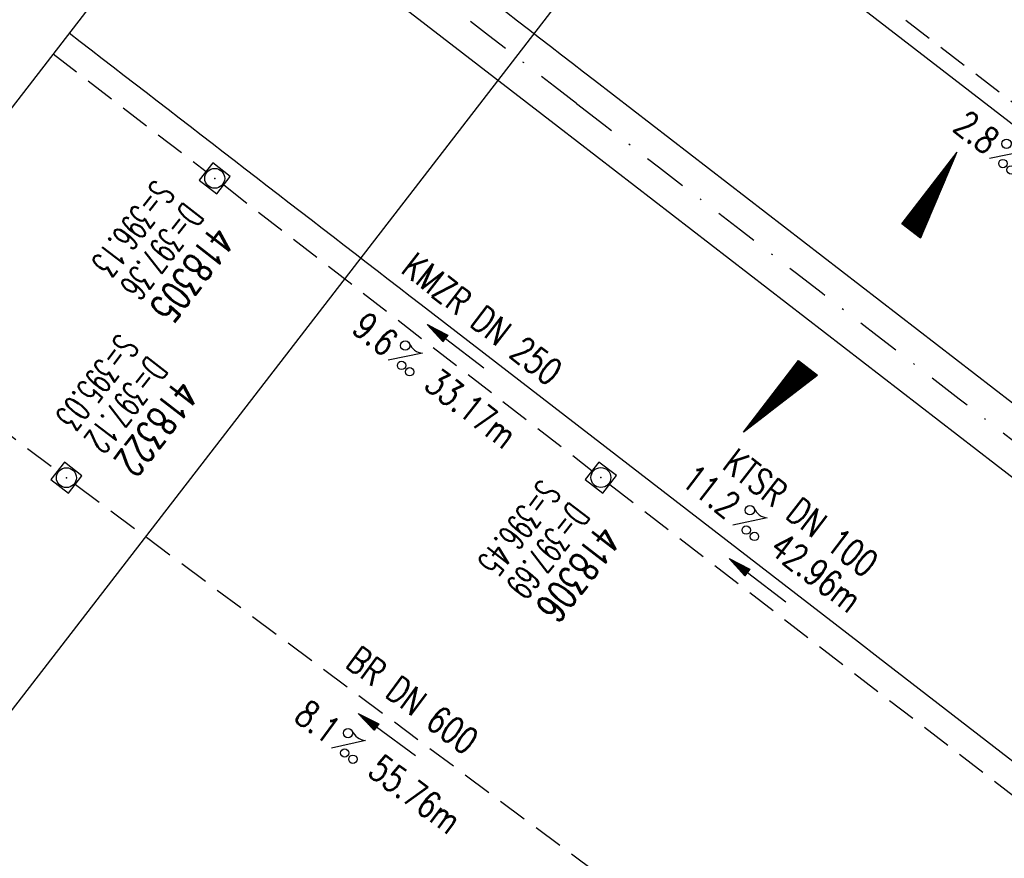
# Model space of a CAD drawing. Extents: x 448814 to 449970, y 436659 to 437685.
# Tile 8 of 18: x 448944 to 449011, y 437469 to 437526. Entities that reach past the tile are written whole.
import ezdxf
from ezdxf.enums import TextEntityAlignment as Align

# ---------------------------------------------------------------- set-up
doc = ezdxf.new("R2010")
doc.units = 0
doc.header["$LTSCALE"] = 2
doc.header["$MEASUREMENT"] = 0
for name, pattern in [('AUSGEZOGEN', [0]), ('GESTRICH-X2', [1.5, 1, -0.5]), ('STRICHPT-X3', [3, 1.5, -0.75, 0, -0.75])]:
    doc.linetypes.add(name, pattern=pattern)
doc.layers.get('0').update_dxf_attribs({"linetype": 'AUSGEZOGEN'})
for name, color, linetype in [('ACHSE', 250, 'STRICHPT-X3'), ('FBR', 8, 'CONTINUOUS'), ('GEF', 7, 'CONTINUOUS'), ('KANAL', 7, 'GESTRICH-X2'), ('PFEIL', 7, 'CONTINUOUS'), ('Planeinteilung', 6, 'CONTINUOUS'), ('RAHMEN', 250, 'AUSGEZOGEN'), ('SCHACHTNR', 6, 'CONTINUOUS'), ('SCHSYMBOL', 7, 'AUSGEZOGEN'), ('TEXTO', 4, 'CONTINUOUS'), ('TEXTU', 4, 'CONTINUOUS')]:
    doc.layers.add(name, color=color, linetype=linetype)
doc.styles.add('ROMANS', font='romans.shx', dxfattribs={"width": 0.8})

# ---------------------------------------------------------------- blocks, each defined once
blk = doc.blocks.new('PROM')
blk.add_line((1.566, 1.817), (0.019, 0.015))
for centre, radius in [((0.317, 1.51), 0.317), ((0.943, 0.291), 0.283), ((1.645, 0.287), 0.283)]:
    blk.add_circle(centre, radius)
blk.add_arc((0.992, 2.682), 1.033, 239.14139, 303.35492)
blk = doc.blocks.new('PFEIL2')
at = {"color": 0}
for p, q in [((0.88, 0.002), (-2.401, -0.012)), ((0.881, -0.271), (0.879, 0.276)), ((0.879, 0.276), (2.429, 0.009)), ((0.911, 0.27), (0.879, 0.265)), ((0.965, 0.261), (0.879, 0.246)), ((1.019, 0.252), (0.879, 0.228)), ((1.073, 0.242), (0.879, 0.209)), ((1.127, 0.233), (0.879, 0.191)), ((1.181, 0.224), (0.879, 0.172)), ((1.235, 0.214), (0.879, 0.154)), ((1.289, 0.205), (0.879, 0.135)), ((1.343, 0.196), (0.879, 0.117)), ((1.397, 0.187), (0.879, 0.098)), ((1.451, 0.177), (0.879, 0.08)), ((1.505, 0.168), (0.879, 0.061)), ((1.559, 0.159), (0.88, 0.043)), ((1.613, 0.149), (0.88, 0.024)), ((1.668, 0.14), (0.88, 0.006)), ((1.722, 0.131), (0.88, -0.013)), ((1.776, 0.121), (0.88, -0.031)), ((1.83, 0.112), (0.88, -0.05)), ((1.884, 0.103), (0.88, -0.068)), ((1.938, 0.094), (0.88, -0.087)), ((1.992, 0.084), (0.88, -0.105)), ((2.046, 0.075), (0.88, -0.124)), ((2.1, 0.066), (0.88, -0.142)), ((2.154, 0.056), (0.88, -0.161)), ((2.208, 0.047), (0.88, -0.179)), ((2.262, 0.038), (0.881, -0.198)), ((2.316, 0.029), (0.881, -0.216)), ((2.37, 0.019), (0.881, -0.235)), ((2.424, 0.01), (0.881, -0.253)), ((2.429, 0.009), (0.881, -0.271))]:
    blk.add_line(p, q, dxfattribs=at)
blk = doc.blocks.new('20')
blk.add_lwpolyline([(-0.754, -0.751), (0.754, -0.751), (0.754, 0.75), (-0.754, 0.75)], close=True)
blk.add_circle((0, 0), 0.676)
blk.add_point((0, 0))
blk = doc.blocks.new('*X5')
at = {"color": 0}
for p, q in [((725.827, 193.844), (727.436, 195.453)), ((725.827, 193.853), (727.427, 195.453)), ((725.827, 193.861), (727.418, 195.453)), ((725.827, 193.87), (727.409, 195.453)), ((725.827, 193.879), (727.401, 195.453)), ((725.827, 193.888), (727.392, 195.453)), ((725.827, 193.897), (727.383, 195.453)), ((725.827, 193.906), (727.374, 195.453)), ((725.827, 193.914), (727.365, 195.453)), ((725.827, 193.923), (727.356, 195.453)), ((725.827, 193.932), (727.347, 195.453)), ((725.827, 193.941), (727.339, 195.453)), ((725.827, 193.95), (727.33, 195.453)), ((725.827, 193.959), (727.321, 195.453)), ((725.827, 193.967), (727.312, 195.453)), ((725.827, 193.976), (727.303, 195.453)), ((725.827, 193.985), (727.294, 195.453)), ((725.827, 193.994), (727.286, 195.453)), ((725.827, 194.003), (727.277, 195.453)), ((725.827, 194.012), (727.268, 195.453)), ((725.827, 194.02), (727.259, 195.453)), ((725.827, 194.029), (727.25, 195.453)), ((725.827, 194.038), (727.241, 195.453)), ((725.827, 194.047), (727.233, 195.453)), ((725.827, 194.056), (727.224, 195.453)), ((725.827, 194.065), (727.215, 195.453)), ((725.827, 194.073), (727.206, 195.453)), ((725.827, 194.082), (727.197, 195.453)), ((725.827, 194.091), (727.188, 195.453)), ((725.827, 194.1), (727.18, 195.453)), ((725.827, 194.109), (727.171, 195.453)), ((725.827, 194.118), (727.162, 195.453)), ((725.827, 194.127), (727.153, 195.453)), ((725.827, 194.135), (727.144, 195.453)), ((725.827, 194.144), (727.135, 195.453)), ((725.827, 194.153), (727.127, 195.453)), ((725.827, 194.162), (727.118, 195.453)), ((725.827, 194.171), (727.109, 195.453)), ((725.827, 194.18), (727.1, 195.453)), ((725.827, 194.188), (727.091, 195.453)), ((725.827, 194.197), (727.082, 195.453)), ((725.827, 194.206), (727.073, 195.453)), ((725.827, 194.215), (727.065, 195.453)), ((725.827, 194.224), (727.056, 195.453)), ((725.827, 194.233), (727.047, 195.453)), ((725.827, 194.241), (727.038, 195.453)), ((725.827, 194.25), (727.029, 195.453)), ((725.827, 194.259), (727.02, 195.453)), ((725.827, 194.268), (727.012, 195.453)), ((725.827, 194.277), (727.003, 195.453)), ((725.827, 194.286), (726.994, 195.453)), ((725.827, 194.294), (726.985, 195.453)), ((725.827, 194.303), (726.976, 195.453)), ((725.827, 194.312), (726.967, 195.453)), ((725.827, 194.321), (726.959, 195.453)), ((725.827, 194.33), (726.95, 195.453)), ((725.827, 194.339), (726.941, 195.453)), ((725.827, 194.348), (726.932, 195.453)), ((725.827, 194.356), (726.923, 195.453)), ((725.827, 194.365), (726.914, 195.453)), ((725.827, 194.374), (726.906, 195.453)), ((725.827, 194.383), (726.897, 195.453)), ((725.827, 194.392), (726.888, 195.453)), ((725.827, 194.401), (726.879, 195.453)), ((725.827, 194.409), (726.87, 195.453)), ((725.827, 194.418), (726.861, 195.453)), ((725.827, 194.427), (726.853, 195.453)), ((725.827, 194.436), (726.844, 195.453)), ((725.827, 194.445), (726.835, 195.453)), ((725.827, 194.454), (726.826, 195.453)), ((725.827, 194.462), (726.817, 195.453)), ((725.827, 194.471), (726.808, 195.453)), ((725.827, 194.48), (726.799, 195.453)), ((725.827, 194.489), (726.791, 195.453)), ((725.827, 194.498), (726.782, 195.453)), ((725.827, 194.507), (726.773, 195.453)), ((725.827, 194.515), (726.764, 195.453)), ((725.827, 194.524), (726.755, 195.453)), ((725.827, 194.533), (726.746, 195.453)), ((725.827, 194.542), (726.738, 195.453)), ((725.827, 194.551), (726.729, 195.453)), ((725.827, 194.56), (726.72, 195.453)), ((725.827, 194.568), (726.711, 195.453)), ((725.827, 194.577), (726.702, 195.453)), ((725.827, 194.586), (726.693, 195.453)), ((725.827, 194.595), (726.685, 195.453)), ((725.827, 194.604), (726.676, 195.453)), ((725.827, 194.613), (726.667, 195.453)), ((725.827, 194.622), (726.658, 195.453)), ((725.827, 194.63), (726.649, 195.453)), ((725.827, 194.639), (726.64, 195.453)), ((725.827, 194.648), (726.632, 195.453)), ((725.827, 194.657), (726.623, 195.453)), ((725.827, 194.666), (726.614, 195.453)), ((725.827, 194.675), (726.605, 195.453)), ((725.827, 194.683), (726.596, 195.453)), ((725.827, 194.692), (726.587, 195.453)), ((725.827, 194.701), (726.579, 195.453)), ((725.827, 194.71), (726.57, 195.453)), ((725.827, 194.719), (726.561, 195.453)), ((725.827, 194.728), (726.552, 195.453)), ((725.827, 194.736), (726.543, 195.453)), ((725.827, 194.745), (726.534, 195.453)), ((725.827, 194.754), (726.525, 195.453)), ((725.827, 194.763), (726.517, 195.453)), ((725.827, 194.772), (726.508, 195.453)), ((725.827, 194.781), (726.499, 195.453)), ((725.827, 194.789), (726.49, 195.453)), ((725.827, 194.798), (726.481, 195.453)), ((725.827, 194.807), (726.472, 195.453)), ((725.827, 194.816), (726.464, 195.453)), ((725.827, 194.825), (726.455, 195.453)), ((725.827, 194.834), (726.446, 195.453)), ((725.827, 194.842), (726.437, 195.453)), ((725.827, 194.851), (726.428, 195.453)), ((725.827, 194.86), (726.419, 195.453)), ((725.827, 194.869), (726.411, 195.453)), ((725.827, 194.878), (726.402, 195.453)), ((725.827, 194.887), (726.393, 195.453)), ((725.827, 194.896), (726.384, 195.453)), ((725.827, 194.904), (726.375, 195.453)), ((725.827, 194.913), (726.366, 195.453)), ((725.827, 194.922), (726.358, 195.453)), ((725.827, 194.931), (726.349, 195.453)), ((725.827, 194.94), (726.34, 195.453)), ((725.827, 194.949), (726.331, 195.453)), ((725.827, 194.957), (726.322, 195.453)), ((725.827, 194.966), (726.313, 195.453)), ((725.827, 194.975), (726.305, 195.453)), ((725.827, 194.984), (726.296, 195.453)), ((725.827, 194.993), (726.287, 195.453)), ((725.827, 195.002), (726.278, 195.453)), ((725.827, 195.01), (726.269, 195.453)), ((725.827, 195.019), (726.26, 195.453)), ((725.827, 195.028), (726.251, 195.453)), ((725.827, 195.037), (726.243, 195.453)), ((725.827, 195.046), (726.234, 195.453)), ((725.827, 195.055), (726.225, 195.453)), ((725.827, 195.063), (726.216, 195.453)), ((725.827, 195.072), (726.207, 195.453)), ((725.827, 195.081), (726.198, 195.453)), ((725.827, 195.09), (726.19, 195.453)), ((725.827, 195.099), (726.181, 195.453)), ((725.827, 195.108), (726.172, 195.453)), ((725.827, 195.116), (726.163, 195.453)), ((725.827, 195.125), (726.154, 195.453)), ((725.827, 195.134), (726.145, 195.453)), ((725.827, 195.143), (726.137, 195.453)), ((725.827, 195.152), (726.128, 195.453)), ((725.827, 195.161), (726.119, 195.453)), ((725.827, 195.17), (726.11, 195.453)), ((725.827, 195.178), (726.101, 195.453)), ((725.827, 195.187), (726.092, 195.453)), ((725.827, 195.196), (726.084, 195.453)), ((725.827, 195.205), (726.075, 195.453)), ((725.827, 195.214), (726.066, 195.453)), ((725.827, 195.223), (726.057, 195.453)), ((725.827, 195.231), (726.048, 195.453)), ((725.827, 195.24), (726.039, 195.453)), ((725.827, 195.249), (726.031, 195.453)), ((725.827, 195.258), (726.022, 195.453)), ((725.827, 195.267), (726.013, 195.453)), ((725.827, 195.276), (726.004, 195.453)), ((725.827, 195.284), (725.995, 195.453)), ((725.827, 195.293), (725.986, 195.453)), ((725.827, 195.302), (725.977, 195.453)), ((725.827, 195.311), (725.969, 195.453)), ((725.827, 195.32), (725.96, 195.453)), ((725.827, 195.329), (725.951, 195.453)), ((725.827, 195.337), (725.942, 195.453)), ((725.827, 195.346), (725.933, 195.453)), ((725.827, 195.355), (725.924, 195.453)), ((725.827, 195.364), (725.916, 195.453)), ((725.827, 195.373), (725.907, 195.453)), ((725.827, 195.382), (725.898, 195.453)), ((725.827, 195.39), (725.889, 195.453)), ((725.827, 195.399), (725.88, 195.453)), ((725.827, 195.408), (725.871, 195.453)), ((725.827, 195.417), (725.863, 195.453)), ((725.827, 195.426), (725.854, 195.453)), ((725.827, 195.435), (725.845, 195.453)), ((725.827, 195.444), (725.836, 195.453)), ((725.827, 193.826), (727.433, 195.433)), ((725.827, 193.817), (727.43, 195.421)), ((725.827, 193.808), (727.427, 195.409)), ((725.827, 193.799), (727.424, 195.397)), ((725.827, 193.791), (727.421, 195.385)), ((725.827, 193.782), (727.418, 195.373)), ((725.827, 193.773), (727.414, 195.361)), ((725.827, 193.764), (727.411, 195.349)), ((725.827, 193.755), (727.408, 195.337)), ((725.827, 193.746), (727.405, 195.325)), ((725.827, 193.738), (727.402, 195.313)), ((725.827, 193.729), (727.399, 195.301)), ((725.827, 193.72), (727.395, 195.289)), ((725.827, 193.711), (727.392, 195.277)), ((725.827, 193.702), (727.389, 195.265)), ((725.827, 193.693), (727.386, 195.253)), ((725.827, 193.685), (727.383, 195.241)), ((725.827, 193.676), (727.38, 195.229)), ((725.827, 193.667), (727.377, 195.217)), ((725.827, 193.658), (727.373, 195.205)), ((725.827, 193.649), (727.37, 195.193)), ((725.827, 193.64), (727.367, 195.181)), ((725.827, 193.632), (727.364, 195.169)), ((725.827, 193.623), (727.361, 195.157)), ((725.827, 193.614), (727.358, 195.145)), ((725.827, 193.605), (727.354, 195.133)), ((725.827, 193.596), (727.351, 195.121)), ((725.827, 193.587), (727.348, 195.109)), ((725.827, 193.579), (727.345, 195.097)), ((725.827, 193.57), (727.342, 195.085)), ((725.827, 193.561), (727.339, 195.073)), ((725.827, 193.552), (727.336, 195.061)), ((725.827, 193.543), (727.332, 195.049)), ((725.827, 193.534), (727.329, 195.037)), ((725.827, 193.525), (727.326, 195.025)), ((725.827, 193.517), (727.323, 195.013)), ((725.827, 193.508), (727.32, 195.001)), ((725.827, 193.499), (727.317, 194.989)), ((725.827, 193.49), (727.313, 194.977)), ((725.827, 193.481), (727.31, 194.965)), ((725.827, 193.472), (727.307, 194.953)), ((725.827, 193.464), (727.304, 194.941)), ((725.827, 193.455), (727.301, 194.929)), ((725.827, 193.446), (727.298, 194.917)), ((725.827, 193.437), (727.295, 194.905)), ((725.827, 193.428), (727.291, 194.893)), ((725.827, 193.419), (727.288, 194.881)), ((725.827, 193.411), (727.285, 194.869)), ((725.827, 193.402), (727.282, 194.857)), ((725.827, 193.393), (727.279, 194.845)), ((725.827, 193.384), (727.276, 194.833)), ((725.827, 193.375), (727.272, 194.821)), ((725.827, 193.366), (727.269, 194.809)), ((725.827, 193.358), (727.266, 194.797)), ((725.827, 193.349), (727.263, 194.785)), ((725.827, 193.34), (727.26, 194.773)), ((725.827, 193.331), (727.257, 194.761)), ((725.827, 193.322), (727.254, 194.749)), ((725.827, 193.313), (727.25, 194.737)), ((725.827, 193.305), (727.247, 194.725)), ((725.827, 193.296), (727.244, 194.713)), ((725.827, 193.287), (727.241, 194.701)), ((725.827, 193.278), (727.238, 194.689)), ((725.827, 193.269), (727.235, 194.677)), ((725.827, 193.26), (727.231, 194.665)), ((725.827, 193.251), (727.228, 194.653)), ((725.827, 193.243), (727.225, 194.641)), ((725.827, 193.234), (727.222, 194.629)), ((725.827, 193.225), (727.219, 194.617)), ((725.827, 193.216), (727.216, 194.605)), ((725.827, 193.207), (727.213, 194.593)), ((725.827, 193.198), (727.209, 194.581)), ((725.827, 193.19), (727.206, 194.569)), ((725.827, 193.181), (727.203, 194.557)), ((725.827, 193.172), (727.2, 194.545)), ((725.827, 193.163), (727.197, 194.533)), ((725.827, 193.154), (727.194, 194.521)), ((725.827, 193.145), (727.19, 194.509)), ((725.827, 193.137), (727.187, 194.497)), ((725.827, 193.128), (727.184, 194.485)), ((725.827, 193.119), (727.181, 194.473)), ((725.827, 193.11), (727.178, 194.461)), ((725.827, 193.101), (727.175, 194.449)), ((725.827, 193.092), (727.172, 194.437)), ((725.827, 193.084), (727.168, 194.425)), ((725.827, 193.075), (727.165, 194.413)), ((725.827, 193.066), (727.162, 194.401)), ((725.827, 193.057), (727.159, 194.389)), ((725.827, 193.048), (727.156, 194.377)), ((725.827, 193.039), (727.153, 194.365)), ((725.827, 193.031), (727.149, 194.353)), ((725.827, 193.022), (727.146, 194.341)), ((725.827, 193.013), (727.143, 194.329)), ((725.827, 193.004), (727.14, 194.317)), ((725.827, 192.995), (727.137, 194.305)), ((725.827, 192.986), (727.134, 194.293)), ((725.827, 192.977), (727.131, 194.281)), ((725.827, 192.969), (727.127, 194.269)), ((725.827, 192.96), (727.124, 194.257)), ((725.827, 192.951), (727.121, 194.245)), ((725.827, 192.942), (727.118, 194.233)), ((725.827, 192.933), (727.115, 194.221)), ((725.827, 192.924), (727.112, 194.209)), ((725.827, 192.916), (727.108, 194.197)), ((725.827, 192.907), (727.105, 194.185)), ((725.827, 192.898), (727.102, 194.173)), ((725.827, 192.889), (727.099, 194.161)), ((725.827, 192.88), (727.096, 194.15)), ((725.827, 192.871), (727.093, 194.138)), ((725.827, 192.863), (727.09, 194.126)), ((725.827, 192.854), (727.086, 194.114)), ((725.827, 192.845), (727.083, 194.102)), ((725.827, 192.836), (727.08, 194.09)), ((725.827, 192.827), (727.077, 194.078)), ((725.827, 192.818), (727.074, 194.066)), ((725.827, 192.81), (727.071, 194.054)), ((725.827, 192.801), (727.068, 194.042)), ((725.827, 192.792), (727.064, 194.03)), ((725.827, 192.783), (727.061, 194.018)), ((725.827, 192.774), (727.058, 194.006)), ((725.827, 192.765), (727.055, 193.994)), ((725.827, 192.757), (727.052, 193.982)), ((725.827, 192.748), (727.049, 193.97)), ((725.827, 192.739), (727.045, 193.958)), ((725.827, 192.73), (727.042, 193.946)), ((725.827, 192.721), (727.039, 193.934)), ((725.827, 192.712), (727.036, 193.922)), ((725.827, 192.703), (727.033, 193.91)), ((725.827, 192.695), (727.03, 193.898)), ((725.827, 192.686), (727.027, 193.886)), ((725.827, 192.677), (727.023, 193.874)), ((725.827, 192.668), (727.02, 193.862)), ((725.827, 192.659), (727.017, 193.85)), ((725.827, 192.65), (727.014, 193.838)), ((725.827, 192.642), (727.011, 193.826)), ((725.827, 192.633), (727.008, 193.814)), ((725.827, 192.624), (727.004, 193.802)), ((725.827, 192.615), (727.001, 193.79)), ((725.827, 192.606), (726.998, 193.778)), ((725.827, 192.597), (726.995, 193.766)), ((725.827, 192.589), (726.992, 193.754)), ((725.827, 192.58), (726.989, 193.742)), ((725.827, 192.571), (726.986, 193.73)), ((725.827, 192.562), (726.982, 193.718)), ((725.827, 192.553), (726.979, 193.706)), ((725.827, 192.544), (726.976, 193.694)), ((725.827, 192.536), (726.973, 193.682)), ((725.827, 192.527), (726.97, 193.67)), ((725.827, 192.518), (726.967, 193.658)), ((725.827, 192.509), (726.963, 193.646)), ((725.827, 192.5), (726.96, 193.634)), ((725.827, 192.491), (726.957, 193.622)), ((725.827, 192.483), (726.954, 193.61)), ((725.827, 192.474), (726.951, 193.598)), ((725.827, 192.465), (726.948, 193.586)), ((725.827, 192.456), (726.945, 193.574)), ((725.827, 192.447), (726.941, 193.562)), ((725.827, 192.438), (726.938, 193.55)), ((725.827, 192.429), (726.935, 193.538)), ((725.827, 192.421), (726.932, 193.526)), ((725.827, 192.412), (726.929, 193.514)), ((725.827, 192.403), (726.926, 193.502)), ((725.827, 192.394), (726.922, 193.49)), ((725.827, 192.385), (726.919, 193.478)), ((725.827, 192.376), (726.916, 193.466)), ((725.827, 192.368), (726.913, 193.454)), ((725.827, 192.359), (726.91, 193.442)), ((725.827, 192.35), (726.907, 193.43)), ((725.827, 192.341), (726.904, 193.418)), ((725.827, 192.332), (726.9, 193.406)), ((725.827, 192.323), (726.897, 193.394)), ((725.827, 192.315), (726.894, 193.382)), ((725.827, 192.306), (726.891, 193.37)), ((725.827, 192.297), (726.888, 193.358)), ((725.827, 192.288), (726.885, 193.346)), ((725.827, 192.279), (726.881, 193.334)), ((725.827, 192.27), (726.878, 193.322)), ((725.827, 192.262), (726.875, 193.31)), ((725.827, 192.253), (726.872, 193.298)), ((725.827, 192.244), (726.869, 193.286)), ((725.827, 192.235), (726.866, 193.274)), ((725.827, 192.226), (726.863, 193.262)), ((725.827, 192.217), (726.859, 193.25)), ((725.827, 192.209), (726.856, 193.238)), ((725.827, 192.2), (726.853, 193.226)), ((725.827, 192.191), (726.85, 193.214)), ((725.827, 192.182), (726.847, 193.202)), ((725.827, 192.173), (726.844, 193.19)), ((725.827, 192.164), (726.84, 193.178)), ((725.827, 192.155), (726.837, 193.166)), ((725.827, 192.147), (726.834, 193.154)), ((725.827, 192.138), (726.831, 193.142)), ((725.827, 192.129), (726.828, 193.13)), ((725.827, 192.12), (726.825, 193.118)), ((725.827, 192.111), (726.822, 193.106)), ((725.827, 192.102), (726.818, 193.094)), ((725.827, 192.094), (726.815, 193.082)), ((725.827, 192.085), (726.812, 193.07)), ((725.827, 192.076), (726.809, 193.058)), ((725.827, 192.067), (726.806, 193.046)), ((725.827, 192.058), (726.803, 193.034)), ((725.827, 192.049), (726.799, 193.022)), ((725.827, 192.041), (726.796, 193.01)), ((725.827, 192.032), (726.793, 192.998)), ((725.827, 192.023), (726.79, 192.986)), ((725.827, 192.014), (726.787, 192.974)), ((725.827, 192.005), (726.784, 192.962)), ((725.827, 191.996), (726.781, 192.95)), ((725.827, 191.988), (726.777, 192.938)), ((725.827, 191.979), (726.774, 192.926)), ((725.827, 191.97), (726.771, 192.914)), ((725.827, 191.961), (726.768, 192.902)), ((725.827, 191.952), (726.765, 192.89)), ((725.827, 191.943), (726.762, 192.878)), ((725.827, 191.935), (726.758, 192.866)), ((725.827, 191.926), (726.755, 192.854)), ((725.827, 191.917), (726.752, 192.842)), ((725.827, 191.908), (726.749, 192.83)), ((725.827, 191.899), (726.746, 192.818)), ((725.827, 191.89), (726.743, 192.806)), ((725.827, 191.881), (726.74, 192.794)), ((725.827, 191.873), (726.736, 192.782)), ((725.827, 191.864), (726.733, 192.77)), ((725.827, 191.855), (726.73, 192.758)), ((725.827, 191.846), (726.727, 192.746)), ((725.827, 191.837), (726.724, 192.734)), ((725.827, 191.828), (726.721, 192.722)), ((725.827, 191.82), (726.717, 192.71)), ((725.827, 191.811), (726.714, 192.698)), ((725.827, 191.802), (726.711, 192.686)), ((725.827, 191.793), (726.708, 192.674)), ((725.827, 191.784), (726.705, 192.662)), ((725.827, 191.775), (726.702, 192.65)), ((725.827, 191.767), (726.699, 192.639)), ((725.827, 191.758), (726.695, 192.627)), ((725.827, 191.749), (726.692, 192.615)), ((725.827, 191.74), (726.689, 192.603)), ((725.827, 191.731), (726.686, 192.591)), ((725.827, 191.722), (726.683, 192.579)), ((725.827, 191.714), (726.68, 192.567)), ((725.827, 191.705), (726.677, 192.555)), ((725.827, 191.696), (726.673, 192.543)), ((725.827, 191.687), (726.67, 192.531)), ((725.827, 191.678), (726.667, 192.519)), ((725.827, 191.669), (726.664, 192.507)), ((725.827, 191.66), (726.661, 192.495)), ((725.827, 191.652), (726.658, 192.483)), ((725.827, 191.643), (726.654, 192.471)), ((725.827, 191.634), (726.651, 192.459)), ((725.827, 191.625), (726.648, 192.447)), ((725.827, 191.616), (726.645, 192.435)), ((725.827, 191.607), (726.642, 192.423)), ((725.827, 191.599), (726.639, 192.411)), ((725.827, 191.59), (726.636, 192.399)), ((725.827, 191.581), (726.632, 192.387)), ((725.827, 191.572), (726.629, 192.375)), ((725.827, 191.563), (726.626, 192.363)), ((725.827, 191.554), (726.623, 192.351)), ((725.827, 191.546), (726.62, 192.339)), ((725.827, 191.537), (726.617, 192.327)), ((725.827, 191.528), (726.613, 192.315)), ((725.827, 191.519), (726.61, 192.303)), ((725.827, 191.51), (726.607, 192.291)), ((725.827, 191.501), (726.604, 192.279)), ((725.827, 191.493), (726.601, 192.267)), ((725.827, 191.484), (726.598, 192.255)), ((725.827, 191.475), (726.595, 192.243)), ((725.827, 191.466), (726.591, 192.231)), ((725.827, 191.457), (726.588, 192.219)), ((725.827, 191.448), (726.585, 192.207)), ((725.827, 191.44), (726.582, 192.195)), ((725.827, 191.431), (726.579, 192.183)), ((725.827, 191.422), (726.576, 192.171)), ((725.827, 191.413), (726.572, 192.159)), ((725.827, 191.404), (726.569, 192.147)), ((725.827, 191.395), (726.566, 192.135)), ((725.827, 191.386), (726.563, 192.123)), ((725.827, 191.378), (726.56, 192.111)), ((725.827, 191.369), (726.557, 192.099)), ((725.827, 191.36), (726.554, 192.087)), ((725.827, 191.351), (726.55, 192.075)), ((725.827, 191.342), (726.547, 192.063)), ((725.827, 191.333), (726.544, 192.051)), ((725.827, 191.325), (726.541, 192.039)), ((725.827, 191.316), (726.538, 192.027)), ((725.827, 191.307), (726.535, 192.015)), ((725.827, 191.298), (726.531, 192.003)), ((725.827, 191.289), (726.528, 191.991)), ((725.827, 191.28), (726.525, 191.979)), ((725.827, 191.272), (726.522, 191.967)), ((725.827, 191.263), (726.519, 191.955)), ((725.827, 191.254), (726.516, 191.943)), ((725.827, 191.245), (726.513, 191.931)), ((725.827, 191.236), (726.509, 191.919)), ((725.827, 191.227), (726.506, 191.907)), ((725.827, 191.219), (726.503, 191.895)), ((725.827, 191.21), (726.5, 191.883)), ((725.827, 191.201), (726.497, 191.871)), ((725.827, 191.192), (726.494, 191.859)), ((725.827, 191.183), (726.49, 191.847)), ((725.827, 191.174), (726.487, 191.835)), ((725.827, 191.166), (726.484, 191.823)), ((725.827, 191.157), (726.481, 191.811)), ((725.827, 191.148), (726.478, 191.799)), ((725.827, 191.139), (726.475, 191.787)), ((725.827, 191.13), (726.472, 191.775)), ((725.827, 191.121), (726.468, 191.763)), ((725.827, 191.112), (726.465, 191.751)), ((725.827, 191.104), (726.462, 191.739)), ((725.827, 191.095), (726.459, 191.727)), ((725.827, 191.086), (726.456, 191.715)), ((725.827, 191.077), (726.453, 191.703)), ((725.827, 191.068), (726.449, 191.691)), ((725.827, 191.059), (726.446, 191.679)), ((725.827, 191.051), (726.443, 191.667)), ((725.827, 191.042), (726.44, 191.655)), ((725.827, 191.033), (726.437, 191.643)), ((725.827, 191.024), (726.434, 191.631)), ((725.827, 191.015), (726.431, 191.619)), ((725.827, 191.006), (726.427, 191.607)), ((725.827, 190.998), (726.424, 191.595)), ((725.827, 190.989), (726.421, 191.583)), ((725.827, 190.98), (726.418, 191.571)), ((725.827, 190.971), (726.415, 191.559)), ((725.827, 190.962), (726.412, 191.547)), ((725.827, 190.953), (726.408, 191.535)), ((725.827, 190.945), (726.405, 191.523)), ((725.827, 190.936), (726.402, 191.511)), ((725.827, 190.927), (726.399, 191.499)), ((725.827, 190.918), (726.396, 191.487)), ((725.827, 190.909), (726.393, 191.475)), ((725.827, 190.9), (726.39, 191.463)), ((725.827, 190.892), (726.386, 191.451)), ((725.827, 190.883), (726.383, 191.439)), ((725.827, 190.874), (726.38, 191.427)), ((725.827, 190.865), (726.377, 191.415)), ((725.827, 190.856), (726.374, 191.403)), ((725.827, 190.847), (726.371, 191.391)), ((725.827, 190.838), (726.367, 191.379)), ((725.827, 190.83), (726.364, 191.367)), ((725.827, 190.821), (726.361, 191.355)), ((725.827, 190.812), (726.358, 191.343)), ((725.827, 190.803), (726.355, 191.331)), ((725.827, 190.794), (726.352, 191.319)), ((725.827, 190.785), (726.349, 191.307)), ((725.827, 190.777), (726.345, 191.295)), ((725.827, 190.768), (726.342, 191.283)), ((725.827, 190.759), (726.339, 191.271)), ((725.827, 190.75), (726.336, 191.259)), ((725.827, 190.741), (726.333, 191.247)), ((725.827, 190.732), (726.33, 191.235)), ((725.827, 190.724), (726.326, 191.223)), ((725.827, 190.715), (726.323, 191.211)), ((725.827, 190.706), (726.32, 191.199)), ((725.827, 190.697), (726.317, 191.187)), ((725.827, 190.688), (726.314, 191.175)), ((725.827, 190.679), (726.311, 191.163)), ((725.827, 190.671), (726.308, 191.151)), ((725.827, 190.662), (726.304, 191.139)), ((725.827, 190.653), (726.301, 191.128)), ((725.827, 190.644), (726.298, 191.116)), ((725.827, 190.635), (726.295, 191.104)), ((725.827, 190.626), (726.292, 191.092)), ((725.827, 190.618), (726.289, 191.08)), ((725.827, 190.609), (726.286, 191.068)), ((725.827, 190.6), (726.282, 191.056)), ((725.827, 190.591), (726.279, 191.044)), ((725.827, 190.582), (726.276, 191.032)), ((725.827, 190.573), (726.273, 191.02)), ((725.827, 190.564), (726.27, 191.008)), ((725.827, 190.556), (726.267, 190.996)), ((725.827, 190.547), (726.263, 190.984)), ((725.827, 190.538), (726.26, 190.972)), ((725.827, 190.529), (726.257, 190.96)), ((725.827, 190.52), (726.254, 190.948)), ((725.827, 190.511), (726.251, 190.936)), ((725.827, 190.503), (726.248, 190.924)), ((725.827, 190.494), (726.245, 190.912)), ((725.827, 190.485), (726.241, 190.9)), ((725.827, 190.476), (726.238, 190.888)), ((725.827, 190.467), (726.235, 190.876)), ((725.827, 190.458), (726.232, 190.864)), ((725.827, 190.45), (726.229, 190.852)), ((725.827, 190.441), (726.226, 190.84)), ((725.827, 190.432), (726.222, 190.828)), ((725.827, 190.423), (726.219, 190.816)), ((725.827, 190.414), (726.216, 190.804)), ((725.827, 190.405), (726.213, 190.792)), ((725.827, 190.397), (726.21, 190.78)), ((725.827, 190.388), (726.207, 190.768)), ((725.827, 190.379), (726.204, 190.756)), ((725.827, 190.37), (726.2, 190.744)), ((725.827, 190.361), (726.197, 190.732)), ((725.827, 190.352), (726.194, 190.72)), ((725.827, 190.344), (726.191, 190.708)), ((725.827, 190.335), (726.188, 190.696)), ((725.827, 190.326), (726.185, 190.684)), ((725.827, 190.317), (726.181, 190.672)), ((725.827, 190.308), (726.178, 190.66)), ((725.827, 190.299), (726.175, 190.648)), ((725.827, 190.29), (726.172, 190.636)), ((725.827, 190.282), (726.169, 190.624)), ((725.827, 190.273), (726.166, 190.612)), ((725.827, 190.264), (726.163, 190.6)), ((725.827, 190.255), (726.159, 190.588)), ((725.827, 190.246), (726.156, 190.576)), ((725.827, 190.237), (726.153, 190.564)), ((725.827, 190.229), (726.15, 190.552)), ((725.827, 190.22), (726.147, 190.54)), ((725.827, 190.211), (726.144, 190.528)), ((725.827, 190.202), (726.14, 190.516)), ((725.827, 190.193), (726.137, 190.504)), ((725.827, 190.184), (726.134, 190.492)), ((725.827, 190.176), (726.131, 190.48)), ((725.827, 190.167), (726.128, 190.468)), ((725.827, 190.158), (726.125, 190.456)), ((725.827, 190.149), (726.122, 190.444)), ((725.827, 190.14), (726.118, 190.432)), ((725.827, 190.131), (726.115, 190.42)), ((725.827, 190.123), (726.112, 190.408)), ((725.827, 190.114), (726.109, 190.396)), ((725.827, 190.105), (726.106, 190.384)), ((725.827, 190.096), (726.103, 190.372)), ((725.827, 190.087), (726.099, 190.36)), ((725.827, 190.078), (726.096, 190.348)), ((725.827, 190.07), (726.093, 190.336)), ((725.827, 190.061), (726.09, 190.324)), ((725.827, 190.052), (726.087, 190.312)), ((725.827, 190.043), (726.084, 190.3)), ((725.827, 190.034), (726.081, 190.288)), ((725.827, 190.025), (726.077, 190.276)), ((725.827, 190.016), (726.074, 190.264)), ((725.827, 190.008), (726.071, 190.252)), ((725.827, 189.999), (726.068, 190.24)), ((725.827, 189.99), (726.065, 190.228)), ((725.827, 189.981), (726.062, 190.216)), ((725.827, 189.972), (726.058, 190.204)), ((725.827, 189.963), (726.055, 190.192)), ((725.827, 189.955), (726.052, 190.18)), ((725.827, 189.946), (726.049, 190.168)), ((725.827, 189.937), (726.046, 190.156)), ((725.827, 189.928), (726.043, 190.144)), ((725.827, 189.919), (726.04, 190.132)), ((725.827, 189.91), (726.036, 190.12)), ((725.827, 189.902), (726.033, 190.108)), ((725.827, 189.893), (726.03, 190.096)), ((725.827, 189.884), (726.027, 190.084)), ((725.827, 189.875), (726.024, 190.072)), ((725.827, 189.866), (726.021, 190.06)), ((725.827, 189.857), (726.017, 190.048)), ((725.827, 189.849), (726.014, 190.036)), ((725.827, 189.84), (726.011, 190.024)), ((725.827, 189.831), (726.008, 190.012)), ((725.827, 189.822), (726.005, 190)), ((725.827, 189.813), (726.002, 189.988)), ((725.827, 189.804), (725.999, 189.976)), ((725.827, 189.796), (725.995, 189.964)), ((725.827, 189.787), (725.992, 189.952)), ((725.827, 189.778), (725.989, 189.94)), ((725.827, 189.769), (725.986, 189.928)), ((725.827, 189.76), (725.983, 189.916)), ((725.827, 189.751), (725.98, 189.904)), ((725.827, 189.742), (725.976, 189.892)), ((725.827, 189.734), (725.973, 189.88)), ((725.827, 189.725), (725.97, 189.868)), ((725.827, 189.716), (725.967, 189.856)), ((725.827, 189.707), (725.964, 189.844)), ((725.827, 189.698), (725.961, 189.832)), ((725.827, 189.689), (725.958, 189.82)), ((725.827, 189.681), (725.954, 189.808)), ((725.827, 189.672), (725.951, 189.796)), ((725.827, 189.663), (725.948, 189.784)), ((725.827, 189.654), (725.945, 189.772)), ((725.827, 189.645), (725.942, 189.76)), ((725.827, 189.636), (725.939, 189.748)), ((725.827, 189.628), (725.935, 189.736)), ((725.827, 189.619), (725.932, 189.724)), ((725.827, 189.61), (725.929, 189.712)), ((725.827, 189.601), (725.926, 189.7)), ((725.827, 189.592), (725.923, 189.688)), ((725.827, 189.583), (725.92, 189.676)), ((725.827, 189.575), (725.917, 189.664)), ((725.827, 189.566), (725.913, 189.652)), ((725.827, 189.557), (725.91, 189.64)), ((725.827, 189.548), (725.907, 189.628)), ((725.827, 189.539), (725.904, 189.616)), ((725.827, 189.53), (725.901, 189.605)), ((725.827, 189.521), (725.898, 189.593)), ((725.827, 189.513), (725.895, 189.581)), ((725.827, 189.504), (725.891, 189.569)), ((725.827, 189.495), (725.888, 189.557)), ((725.827, 189.486), (725.885, 189.545)), ((725.827, 189.477), (725.882, 189.533)), ((725.827, 189.468), (725.879, 189.521)), ((725.827, 189.46), (725.876, 189.509)), ((725.827, 189.451), (725.872, 189.497)), ((725.827, 189.442), (725.869, 189.485)), ((725.827, 189.433), (725.866, 189.473)), ((725.827, 189.424), (725.863, 189.461)), ((725.827, 189.415), (725.86, 189.449)), ((725.827, 189.407), (725.857, 189.437)), ((725.827, 189.398), (725.854, 189.425)), ((725.827, 189.389), (725.85, 189.413)), ((725.827, 189.38), (725.847, 189.401)), ((725.827, 189.371), (725.844, 189.389)), ((725.827, 189.362), (725.841, 189.377)), ((725.827, 189.354), (725.838, 189.365)), ((725.827, 189.345), (725.835, 189.353)), ((725.827, 189.336), (725.831, 189.341))]:
    blk.add_line(p, q, dxfattribs=at)
blk = doc.blocks.new('GEF')
at = {"color": 0}
for p, q in [((0.01, 0.018), (0.01, 6.148)), ((1.622, 6.148), (0.01, 0.018)), ((0.01, 6.148), (1.622, 6.148))]:
    blk.add_line(p, q, dxfattribs=at)
blk.add_blockref('*X5', (-725.817, -189.305), dxfattribs=at)
blk = doc.blocks.new('1135420')
blk.add_line((0, 297), (0, 0))
at = {"layer": 'RAHMEN'}
blk.add_line((25, 415), (25, 5), dxfattribs=at)

msp = doc.modelspace()

# ---------------------------------------------------------------- linework, layer by layer
at = {"layer": 'ACHSE'}
msp.add_lwpolyline([(448957.684, 437538.389, -0.000001), (448981.585, 437519.941, 0.000001), (449011.271, 437497.027, 0), (449049.136, 437467.8, 0), (449090.432, 437435.925, 0.000002), (449130.013, 437405.374, -0.000003), (449169.594, 437374.823, -0.000004), (449209.175, 437344.271, 0.000004), (449248.755, 437313.72), (449327.916, 437252.618), (449426.868, 437176.24), (449506.029, 437115.138), (449624.771, 437023.485), (449723.723, 436947.107, -0.000002), (449783.094, 436901.28, 0.000001), (449842.465, 436855.453, 0.000001), (449856.165, 436844.879, -0.000003)], format="xyb", dxfattribs=at)
at = {"layer": 'FBR'}
for points in [[(448968.071, 437551.847, -0.000001), (448991.973, 437533.398), (449021.658, 437510.484), (449047.047, 437490.888)], [(448958.906, 437539.973, -0.000001), (448982.808, 437521.524), (449012.493, 437498.61), (449035.235, 437481.057), (449050.358, 437469.383), (449091.654, 437437.508, 0.000002), (449131.235, 437406.957, -0.000003), (449170.816, 437376.406, -0.000004), (449210.397, 437345.855, 0.000004), (449249.977, 437315.303), (449329.138, 437254.201), (449428.09, 437177.823), (449507.251, 437116.721), (449574.419, 437064.876)], [(448965.933, 437529.496), (448980.363, 437518.357), (449010.049, 437495.444), (449032.791, 437477.89), (449047.914, 437466.217), (449089.21, 437434.342, 0.000002), (449128.791, 437403.791, -0.000003), (449168.372, 437373.24, -0.000004), (449207.952, 437342.688, 0.000004), (449247.533, 437312.137), (449326.694, 437251.035), (449425.646, 437174.657), (449504.807, 437113.555), (449571.975, 437061.71)], [(448947.144, 437524.734, -0.000001), (448971.045, 437506.285), (449000.731, 437483.372), (449002.074, 437482.335)]]:
    msp.add_lwpolyline(points, format="xyb", dxfattribs=at)
msp.add_lwpolyline([(449002.074, 437482.335), (449020.076, 437468.44)], dxfattribs=at)
at = {"layer": 'KANAL'}
for p, q in [((448999.188, 437529.25), (449028.875, 437506.469)), ((448946.042, 437523.307), (448956.438, 437515.313)), ((448957.625, 437514.406), (448982.656, 437495)), ((448932.373, 437505.598), (448946.344, 437494.969)), ((448947.563, 437494.063), (448991.063, 437461.656)), ((448983.844, 437494.063), (449016.656, 437468.75))]:
    msp.add_line(p, q, dxfattribs=at)

# ---------------------------------------------------------------- block references
at = {"layer": 'GEF', "xscale": -1, "rotation": 142.3368279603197}
msp.add_blockref('GEF', (449007.416, 437516.664), dxfattribs=at)
at = {"layer": 'GEF', "rotation": 322.3368279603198}
msp.add_blockref('GEF', (448992.905, 437497.613), dxfattribs=at)
at = {"layer": 'PFEIL'}
for p, rotation in [((448973.378, 437503.449), 142.223599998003), ((448993.886, 437487.551), 142.331699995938), ((448968.709, 437477.071), 143.3239000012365)]:
    msp.add_blockref('PFEIL2', p, dxfattribs=dict(at, rotation=rotation))
at = {"layer": 'Planeinteilung', "linetype": 'Continuous', "rotation": 322.3369009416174}
msp.add_blockref('1135420', (448814.476, 437352.853), dxfattribs=at)
at = {"layer": 'SCHSYMBOL', "rotation": 322.3365000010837}
for p in [(448957.018, 437514.856), (448946.946, 437494.526), (448983.238, 437494.535)]:
    msp.add_blockref('20', p, dxfattribs=at)
at = {"layer": 'TEXTU'}
for p, rotation in [((449009.614, 437516.203), 322.4739000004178), ((448968.779, 437502.497), 322.223599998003), ((448992.188, 437491.31), 322.331699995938), ((448964.912, 437476.159), 323.3239000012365)]:
    msp.add_blockref('PROM', p, dxfattribs=dict(at, rotation=rotation))

# ---------------------------------------------------------------- texts
at = {"layer": 'SCHACHTNR', "style": 'ROMANS'}
for s, height, width, p in [('S=396.13', 1.8, 0.6, (448952.969, 437514.844)), ('D=397.36', 1.8, 0.6, (448954.938, 437513.313)), ('418305', 2, 0.7, (448956.906, 437511.781)), ('S=395.03', 1.8, 0.6, (448950.531, 437504.406)), ('D=397.12', 1.8, 0.6, (448952.5, 437502.875)), ('418322', 2, 0.7, (448954.469, 437501.344)), ('S=396.45', 1.8, 0.6, (448979.188, 437494.5)), ('D=397.69', 1.8, 0.6, (448981.156, 437492.969)), ('418306', 2, 0.7, (448983.125, 437491.469))]:
    msp.add_text(s, height=height, rotation=232.3365, dxfattribs=dict(at, width=width)).set_placement(p)
at = {"layer": 'TEXTO', "style": 'ROMANS', "width": 0.75}
for s, rotation, p in [('KMZR DN 250', 322.2236, (448974.627, 437504.605)), ('KTSR DN 100', 322.3317, (448996.259, 437491.439)), ('BR DN 600', 323.3239, (448969.906, 437478.688))]:
    msp.add_text(s, height=1.8, rotation=rotation, dxfattribs=at).set_placement(p, align=Align.CENTER)
at = {"layer": 'TEXTU', "style": 'ROMANS', "width": 0.75}
for s, rotation, p in [('2.8', 322.4739, (449007.063, 437518.156)), ('9.6', 322.2236, (448966.233, 437504.463)), ('33.17m', 322.2236, (448971.14, 437500.651)), ('11.2', 322.3317, (448988.568, 437494.116)), ('42.96m', 322.3317, (448994.568, 437489.491)), ('8.1', 323.3239, (448962.313, 437478.094)), ('55.76m', 323.3239, (448967.313, 437474.375))]:
    msp.add_text(s, height=1.8, rotation=rotation, dxfattribs=at).set_placement(p)

doc.saveas('drawing.dxf')
